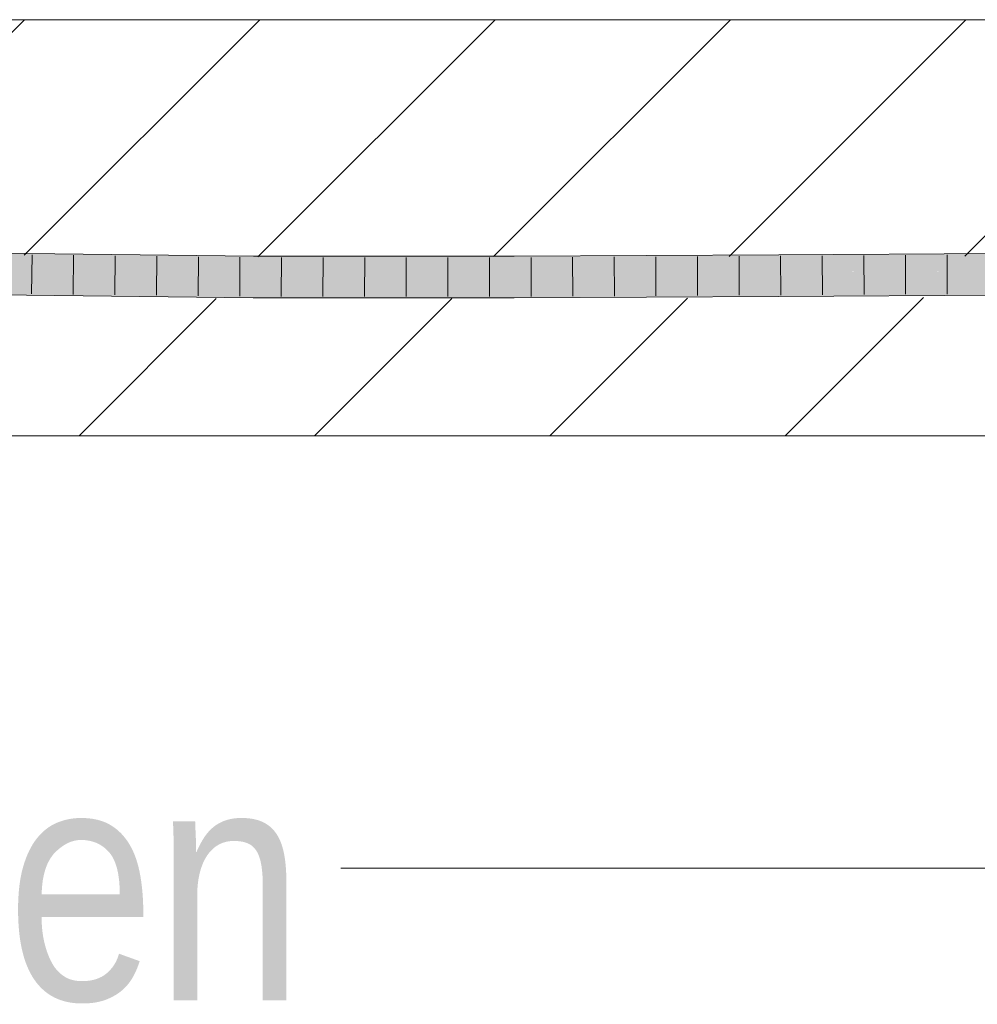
# Model space of a CAD drawing. Extents: x -620 to 3480, y 62 to 1112.
# Tile 188 of 256: x 248.74 to 254.49, y 735.31 to 741.23. Entities that reach past the tile are written whole.
import ezdxf
from ezdxf.lldxf.tags import DXFTag

# ---------------------------------------------------------------- set-up
doc = ezdxf.new("R2010")
doc.units = 0
doc.layers.get('0').update_dxf_attribs({"lineweight": 13})
for name, color, linetype, lineweight, true_color in [('E_Detail_Beschriftung', 7, 'Continuous', 13, 0x009900), ('E_Detail_Wandschraffur', 7, 'Continuous', 5, 0xc0c0c0), ('E_Leerrohr 25-A06GA2TQ8I', 7, 'Continuous', 9, 0xff8000), ('E_Leerrohr 25-Shading', 7, 'Continuous', 9, 0xff8000)]:
    doc.layers.add(name, color=color, linetype=linetype, lineweight=lineweight, true_color=true_color)
doc.layers.add('E_Detail_Linie_Text_Bem', color=7, linetype='Continuous', lineweight=13)
doc.styles.get("Standard").update_dxf_attribs({"font": 'ARIALN.TTF'})
tags = doc.linetypes.add('fein_strichliert', pattern=[4, 1, -2, 1]).pattern_tags.tags
tags[8:9] = [DXFTag(74, 4), DXFTag(75, 0), DXFTag(340, '0'), DXFTag(46, 0.0), DXFTag(50, 0.0), DXFTag(44, 0.0), DXFTag(45, 0.0)]
tags[6:7] = [DXFTag(74, 4), DXFTag(75, 0), DXFTag(340, '0'), DXFTag(46, 0.0), DXFTag(50, 0.0), DXFTag(44, 0.0), DXFTag(45, 0.0)]
tags[4:5] = [DXFTag(74, 4), DXFTag(75, 0), DXFTag(340, '0'), DXFTag(46, 0.0), DXFTag(50, 0.0), DXFTag(44, 0.0), DXFTag(45, 0.0)]

# ---------------------------------------------------------------- blocks, each defined once
blk = doc.blocks.new('Shading-A06GA2BB8I', base_point=(200.3502, 737.7149))
at = {"layer": 'E_Leerrohr 25-Shading', "color": 34, "true_color": 0xb05800}
for points in [[(248.547, 739.7917), (250.1424, 739.7733), (248.5472, 739.8079), (250.1425, 739.7937)], [(250.1425, 739.7937), (250.1426, 739.8098), (248.5472, 739.8079), (248.5476, 739.8284)], [(251.7095, 739.7947), (251.7095, 739.8091), (250.1425, 739.7937), (250.1426, 739.8098)], [(253.2986, 739.8038), (253.2985, 739.818), (251.7095, 739.7947), (251.7095, 739.8091)], [(254.9597, 739.8141), (254.9597, 739.828), (253.2986, 739.8038), (253.2985, 739.818)], [(253.2987, 739.7814), (254.9598, 739.7914), (253.2986, 739.8038), (254.9597, 739.8141)], [(250.1424, 739.7733), (251.7096, 739.7725), (250.1425, 739.7937), (251.7095, 739.7947)], [(251.7096, 739.7725), (253.2987, 739.7814), (251.7095, 739.7947), (253.2986, 739.8038)], [(248.5433, 739.5784), (250.1411, 739.5599), (248.5435, 739.592), (250.1412, 739.5742)], [(248.5435, 739.592), (249.3566, 739.5829), (248.5439, 739.615), (249.3567, 739.6056)], [(249.3566, 739.5829), (250.1412, 739.5742), (249.3567, 739.6056), (250.1413, 739.5964)], [(250.1411, 739.5599), (251.7101, 739.5591), (250.1412, 739.5742), (251.7101, 739.5778)], [(251.7101, 739.5778), (251.71, 739.5958), (250.1412, 739.5742), (250.1413, 739.5964)], [(253.2998, 739.593), (253.2998, 739.6046), (251.7101, 739.5778), (251.71, 739.5958)], [(251.7101, 739.5591), (253.3, 739.568), (251.7101, 739.5778), (253.2998, 739.593)], [(254.9605, 739.6099), (254.9605, 739.6146), (253.2998, 739.593), (253.2998, 739.6046)], [(253.3, 739.568), (254.9606, 739.578), (253.2998, 739.593), (254.9605, 739.6099)]]:
    blk.add_solid(points, dxfattribs=at)
at = {"layer": 'E_Leerrohr 25-Shading', "color": 30, "true_color": 0xf57b00}
for points in [[(248.5464, 739.759), (248.5454, 739.7034), (249.357, 739.7487), (249.3568, 739.694)], [(248.5464, 739.759), (250.1422, 739.7387), (248.547, 739.7917), (250.1422, 739.7493)], [(250.1422, 739.7493), (250.1424, 739.7733), (248.547, 739.7917)], [(249.3568, 739.694), (250.1418, 739.6849), (249.357, 739.7487), (250.1422, 739.7387)], [(250.6285, 739.7352), (250.1424, 739.7733), (250.1422, 739.7493)], [(250.1422, 739.7387), (250.6285, 739.7352), (250.1422, 739.7493)], [(250.1424, 739.7733), (250.6285, 739.7352), (251.7096, 739.7514), (251.7097, 739.7275)], [(250.1424, 739.7733), (251.7096, 739.7514), (251.7096, 739.7725)], [(253.2988, 739.7699), (253.2987, 739.7814), (251.7096, 739.7725)], [(251.7096, 739.7514), (253.299, 739.7273), (251.7096, 739.7725), (253.2988, 739.7699)], [(251.7097, 739.7275), (253.2991, 739.721), (251.7096, 739.7514), (253.299, 739.7273)], [(253.2987, 739.7814), (253.402, 739.7697), (254.9598, 739.7914), (254.9599, 739.7669)], [(253.402, 739.7697), (253.2987, 739.7814), (253.2988, 739.7699)], [(253.299, 739.7273), (253.8513, 739.7189), (253.2988, 739.7699), (253.402, 739.7697)], [(253.402, 739.7697), (253.8513, 739.7189), (254.9599, 739.7669), (254.9601, 739.7145)], [(250.1413, 739.5964), (250.1418, 739.6849), (248.5439, 739.615), (248.5454, 739.7034)], [(250.1418, 739.6849), (251.7098, 739.6841), (250.1422, 739.7387), (251.7097, 739.7275)], [(251.7098, 739.6841), (253.2992, 739.693), (251.7097, 739.7275), (253.2991, 739.721)], [(253.2998, 739.6046), (253.2992, 739.693), (251.71, 739.5958), (251.7098, 739.6841)], [(253.2991, 739.721), (253.8513, 739.7189), (253.299, 739.7273)], [(253.2992, 739.693), (254.9601, 739.703), (253.2991, 739.721), (254.9601, 739.7145)], [(254.9605, 739.6146), (254.9601, 739.703), (253.2998, 739.6046), (253.2992, 739.693)], [(251.71, 739.5958), (251.7098, 739.6841), (250.1413, 739.5964), (250.1418, 739.6849)]]:
    blk.add_solid(points, dxfattribs=at)
blk = doc.blocks.new('Referenz-A06GA2TW8I')
at = {"layer": 'E_Detail_Linie_Text_Bem', "linetype": 'Continuous', "ltscale": 0.13}
for p, q in [((218.4856, 741.2306), (278.4637, 741.2306)), ((278.4637, 738.7306), (230.4856, 738.7306))]:
    blk.add_line(p, q, dxfattribs=at)
at = {"layer": 'E_Detail_Linie_Text_Bem', "color": 0, "linetype": 'Continuous', "ltscale": 0.13}
blk.add_line((259.5126, 736.1323), (250.6673, 736.1323), dxfattribs=at)
at = {"layer": 'E_Detail_Wandschraffur', "linetype": 'ByBlock', "ltscale": 0.13}
for p, q in [((247.4083, 739.8722), (248.7667, 741.2306)), ((250.1699, 739.8054), (251.5952, 741.2306)), ((253.001, 739.808), (254.4236, 741.2306)), ((249.0952, 738.7306), (249.9189, 739.5544)), ((251.9236, 738.7306), (252.75, 739.557))]:
    blk.add_line(p, q, dxfattribs=at)
at = {"layer": 'E_Detail_Wandschraffur', "linetype": 'fein_strichliert', "ltscale": 0.13}
for p, q in [((248.7653, 739.815), (250.1809, 741.2306)), ((251.5855, 739.8067), (253.0094, 741.2306)), ((254.4165, 739.8093), (255.8378, 741.2306)), ((250.5094, 738.7306), (251.3344, 739.5557)), ((253.3378, 738.7306), (254.1679, 739.5608))]:
    blk.add_line(p, q, dxfattribs=at)
at = {"layer": 'E_Leerrohr 25-A06GA2TQ8I', "linetype": 'Continuous', "ltscale": 0.13}
for p, q in [((250.1426, 739.8098), (248.5476, 739.8284)), ((248.8127, 739.8178), (248.8091, 739.5828)), ((249.0625, 739.8149), (249.0593, 739.5799)), ((249.3123, 739.812), (249.3095, 739.577)), ((249.562, 739.8091), (249.5596, 739.5741)), ((249.8118, 739.8062), (249.8098, 739.5712)), ((251.7095, 739.8092), (250.1426, 739.8098)), ((253.2985, 739.818), (251.7095, 739.8092)), ((252.5603, 739.8064), (252.5613, 739.5714)), ((252.8102, 739.8078), (252.8113, 739.5728)), ((253.0602, 739.8092), (253.0614, 739.5742)), ((254.9597, 739.828), (253.2985, 739.818)), ((253.3101, 739.8106), (253.3115, 739.5756)), ((253.5601, 739.8121), (253.5614, 739.5771)), ((253.8102, 739.8136), (253.8114, 739.5786)), ((254.0602, 739.8151), (254.0613, 739.5801)), ((254.3102, 739.8166), (254.3113, 739.5816)), ((250.0616, 739.8033), (250.06, 739.5683)), ((250.3114, 739.8023), (250.3102, 739.5673)), ((250.5612, 739.8022), (250.5604, 739.5672)), ((250.8111, 739.8021), (250.8105, 739.5671)), ((251.0609, 739.8019), (251.0607, 739.5669)), ((251.3108, 739.8018), (251.3108, 739.5668)), ((251.5606, 739.8017), (251.561, 739.5667)), ((251.8105, 739.8022), (251.8111, 739.5672)), ((252.0604, 739.8036), (252.0612, 739.5686)), ((252.3103, 739.805), (252.3112, 739.57)), ((250.1411, 739.5598), (248.5433, 739.5784)), ((254.9606, 739.578), (253.3, 739.568)), ((251.7101, 739.5592), (250.1411, 739.5598)), ((253.3, 739.568), (251.7101, 739.5592))]:
    blk.add_line(p, q, dxfattribs=at)
at = {"layer": 'E_Detail_Beschriftung', "linetype": 'Continuous', "ltscale": 0.13, "insert": (243.7576, 736.738), "char_height": 1.4, "attachment_point": 1}
blk.add_mtext('{\\fArial Narrow;Endtüllen}', dxfattribs=at)

msp = doc.modelspace()

# ---------------------------------------------------------------- block references
at = {"color": 8, "lineweight": 25, "ltscale": 0.25, "true_color": 0x808080}
msp.add_blockref('Referenz-A06GA2TW8I', (0, 0), dxfattribs=at)
msp.add_blockref('Shading-A06GA2BB8I', (200.3502, 737.7149))

doc.saveas('drawing.dxf')
